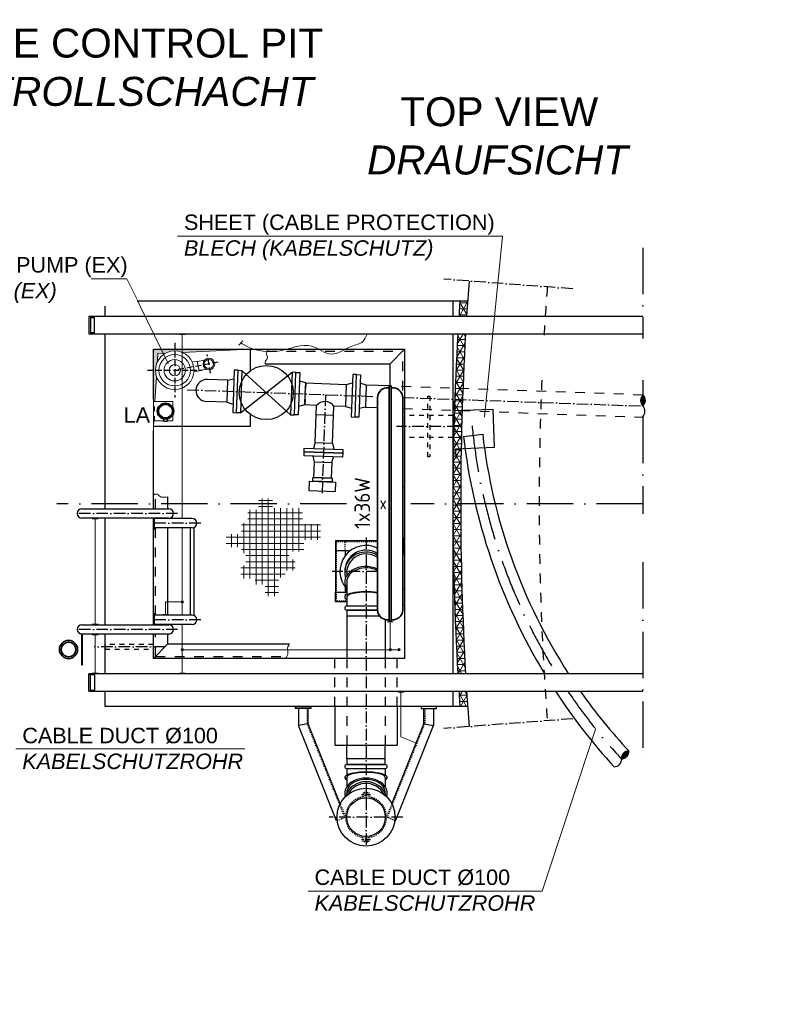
# Model space of a CAD drawing. Header units: millimetres. Extents: x -1777 to 1198744, y 17256 to 76241.
# Tile 198 of 201: x 128639 to 132539, y 51272 to 56368. Entities that reach past the tile are written whole.
import ezdxf
from ezdxf.enums import TextEntityAlignment as Align

# ---------------------------------------------------------------- set-up
doc = ezdxf.new("R2010")
doc.units = ezdxf.units.MM
doc.linetypes.add('ACAD_ISO10W100', pattern=[18, 12, -3, 0, -3])
doc.linetypes.add('JIS_02_1.0', pattern=[2, 1, -1])
for name, color, linetype, lineweight in [('Bemaßung', 7, 'Continuous', 9), ('Beschriftung', 7, 'Continuous', 9), ('elektro Installation', 7, 'Continuous', 35), ('HO1N2-D50', 4, 'Continuous', 18), ('Verz. Bandstahl 30x3_5mm auf Putz', 1, 'GRENZE2', 18)]:
    doc.layers.add(name, color=color, linetype=linetype, lineweight=lineweight)
doc.styles.add('LBB3.5M1000', font='isocp.shx', dxfattribs={"height": 3.5})
doc.styles.add('ROMANS', font='ROMANS', dxfattribs={"height": 0.2})
doc.linetypes.add('GRENZE2', pattern='A,6.35,-2.54,[132,ltypeshp.shx,S=2.54,R=0,X=-2.54,Y=0],-2.54,25.4', length=36.83)

msp = doc.modelspace()

# ---------------------------------------------------------------- hatches: boundary and pattern name
at = {"lineweight": 5}
h = msp.add_hatch(dxfattribs=at)
h.set_pattern_fill('NET3', color=0, scale=10)
h.set_pattern_definition([(0, (45385.863, 104242.815), (0, 31.75), []), (60, (45385.863, 104242.815), (-27.496307, 15.875), []), (120, (45385.863, 104242.815), (-27.496307, -15.875), [])])
h.paths.add_polyline_path([(130952.10438, 52892.41022), (130912.02422, 52892.41022, 0.0013044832), (130917.29434, 52812.41022), (130957.38832, 52812.41022, -0.0013079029)])
h.paths.add_polyline_path([(130921.37537, 53862.41022), (130881.37537, 53862.41022, 0.0143270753), (130906.5962, 52982.41022), (130946.66213, 52982.41022, -0.0143645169)])
h.paths.add_polyline_path([(130929.29209, 54354.93931), (130889.31755, 54356.37395, 0.0080387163), (130881.37537, 53862.41022), (130921.37537, 53862.41022, -0.008036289)])
h.paths.add_polyline_path([(130931.23534, 54412.05636), (130891.26107, 54413.491, 0.0009298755), (130889.31755, 54356.37395), (130929.29209, 54354.93931, -0.0009323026)])
h.paths.add_polyline_path([(130933.39157, 54469.16577), (130893.41703, 54470.60041, 0.0009298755), (130891.26107, 54413.491), (130931.23534, 54412.05636, -0.0009323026)])
h.paths.add_polyline_path([(130946.66213, 54742.41022), (130906.5962, 54742.41022, 0.0044278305), (130893.41703, 54470.60041), (130933.39157, 54469.16577, -0.004462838)])
h.paths.add_polyline_path([(130957.38832, 54912.41022), (130917.29434, 54912.41022, 0.0013044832), (130912.02422, 54832.41022), (130952.10438, 54832.41022, -0.0013079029)])
h = msp.add_hatch(color=256)
h.dxf.hatch_style = 1
h.paths.add_polyline_path([(131863.62644, 54368.18588, 0.4305700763), (131865.67613, 54425.29911, 0.4305700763)])
h = msp.add_hatch(color=256)
h.dxf.hatch_style = 1
h.paths.add_polyline_path([(131753.3142, 52542.09915, 0.4305700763), (131791.23322, 52583.2444, 0.4305700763)])
at = {"layer": 'Bemaßung'}
h = msp.add_hatch(color=256, dxfattribs=at)
h.dxf.hatch_style = 1
edge = h.paths.add_edge_path()
edge.add_line((129331.37537, 54391.76672), (129339.11966, 54391.76672))
edge.add_line((129339.11966, 54391.76672), (129346.64885, 54517.53019))
edge.add_arc((129439.2638, 54555.24585), 100, 150.99016161, 202.15766786, ccw=False)
edge.add_line((129351.81015, 54603.74183), (129353.96982, 54639.81577))
edge.add_line((129353.96982, 54639.81577), (129388.58703, 54641.45412))
edge.add_arc((129439.2638, 54555.24585), 100, 64.97053339, 120.44876535, ccw=False)
edge.add_line((129481.57223, 54645.85488), (129831.37537, 54662.41022))
edge.add_line((129831.37537, 54662.41022), (129331.37537, 54662.41022))
edge.add_line((129331.37537, 54662.41022), (129331.37537, 54391.76672))
h.paths.add_polyline_path([(129333.13288, 54291.76672), (129331.37537, 54291.76672), (129331.37537, 54262.41022)])
h = msp.add_hatch(dxfattribs=at)
h.set_pattern_fill('NET', color=256, scale=10)
h.set_pattern_definition([(0, (44994.492, 104362.122), (0, 31.75), []), (90, (44994.492, 104362.122), (-31.75, 2e-15), [])])
h.paths.add_polyline_path([(130195.20223, 53757.23625), (130102.39617, 53757.23625), (130102.39617, 53839.02507), (130044.05433, 53839.03743), (130004.82089, 53839.03743), (130004.82089, 53838.93971), (129947.31101, 53838.93971), (129947.31101, 53890.43353), (129875.64456, 53890.43353), (129875.64456, 53830.37063), (129819.01896, 53830.37063), (129819.01896, 53762.08933), (129786.28274, 53762.08933), (129786.28274, 53705.48401), (129708.16264, 53705.48401), (129708.16264, 53637.38068), (129787.16735, 53637.38068), (129787.16735, 53606.42443), (129810.17144, 53606.42443), (129810.17144, 53543.62782), (129783.62821, 53543.62782), (129783.62821, 53475.52449), (129857.06423, 53475.52449), (129857.06423, 53445.45281), (129910.15035, 53445.45281), (129910.15035, 53383.69358), (129978.27766, 53383.69358), (129978.27766, 53481.71556), (130013.66874, 53481.71556), (130013.66874, 53517.09397), (130064.98529, 53517.09397), (130064.98529, 53573.6995), (130031.36411, 53573.6995), (130031.36411, 53615.26898), (130110.10851, 53615.26898), (130110.10851, 53675.41234), (130195.20223, 53675.41234)])
h = msp.add_hatch(color=256, dxfattribs=at)
h.dxf.hatch_style = 1
h.paths.add_polyline_path([(130331.37537, 53421.71844, -0.0223761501), (130323.67037, 53431.01837), (130323.67037, 53404.70523), (130331.37537, 53404.70523)])
at = {"layer": 'Verz. Bandstahl 30x3_5mm auf Putz'}
h = msp.add_hatch(color=256, dxfattribs=at)
h.dxf.hatch_style = 1
edge = h.paths.add_edge_path()
edge.add_arc((129480.40469, 53354.67246), 6.01999, 0, 360)
h = msp.add_hatch(color=256, dxfattribs=at)
h.dxf.hatch_style = 1
edge = h.paths.add_edge_path()
edge.add_arc((129480.40469, 53106.64794), 6.01999, 0, 360)
h = msp.add_hatch(color=256, dxfattribs=at)
h.dxf.hatch_style = 1
edge = h.paths.add_edge_path()
edge.add_arc((130556.49393, 53106.64794), 6.01999, 0, 360)
h = msp.add_hatch(color=256, dxfattribs=at)
h.dxf.hatch_style = 1
edge = h.paths.add_edge_path()
edge.add_arc((130601.38988, 53106.64794), 6.01999, 0, 360)

# ---------------------------------------------------------------- linework, layer by layer
at = {"linetype": 'ACAD_ISO10W100', "ltscale": 20}
for p, q in [((131863.62644, 55187.69251), (131863.62644, 54718.58574)), ((131863.62644, 54501.648), (131863.62644, 54423.36017)), ((131863.62644, 54313.01158), (131863.62644, 53810.93506)), ((130330.72906, 53862.41022), (128831.37537, 53862.41022)), ((131863.62644, 53862.41022), (130663.48331, 53862.41022)), ((131863.62644, 53559.88196), (131863.62644, 52537.12793))]:
    msp.add_line(p, q, dxfattribs=at)
at = {"linetype": 'ACAD_ISO10W100', "ltscale": 5}
for p, q in [((131500.97779, 54974.99808), (130833.49949, 55025.36148)), ((129506.46533, 54452.7822), (130491.65179, 54417.42477)), ((130221.98354, 54427.10291), (130203.026, 53898.87679)), ((130621.37212, 54412.76923), (131863.62644, 54368.18588)), ((130911.26036, 54262.41022), (130589.64781, 54262.41022)), ((129456.30073, 53812.41022), (128916.35166, 53812.41022)), ((129576.30073, 53762.41022), (129337.37537, 53762.41022)), ((130431.37537, 53688.40095), (130431.37537, 52070.57193)), ((130491.37537, 53512.41022), (130255.38464, 53512.41022)), ((129576.30073, 53262.41022), (129337.37537, 53262.41022)), ((129456.30073, 53212.41022), (128916.35166, 53212.41022)), ((129390.63874, 53122.41022), (129023.88452, 53122.41022)), ((131500.97779, 52749.82236), (130833.49949, 52699.45897)), ((130622.60962, 52240.60365), (130240.14111, 52240.60365))]:
    msp.add_line(p, q, dxfattribs=at)
for p, q in [((129081.37537, 54832.41022), (129081.37537, 54912.41022)), ((129081.37537, 54912.41022), (130957.38832, 54912.41022)), ((130881.37537, 54912.41022), (130881.37537, 54832.41022)), ((128996.37537, 54832.41022), (128996.37537, 54742.41022)), ((131863.62644, 54832.41022), (128996.37537, 54832.41022)), ((129006.37537, 54832.41022), (129006.37537, 54742.41022)), ((129006.37537, 54827.41022), (129026.37537, 54827.41022)), ((129026.37537, 54747.41022), (129026.37537, 54827.41022)), ((128996.37537, 54742.41022), (131863.62644, 54742.41022)), ((129026.37537, 54747.41022), (129006.37537, 54747.41022)), ((129081.37537, 53836.56022), (129081.37537, 54742.41022)), ((130881.37537, 54742.41022), (130881.37537, 52982.41022)), ((129331.37537, 53836.56022), (129331.37537, 54662.41022)), ((129331.37537, 54662.41022), (130631.37537, 54662.41022)), ((129831.37537, 54662.41022), (129831.37537, 54550.25924)), ((130556.37537, 54587.41022), (130631.37537, 54662.41022)), ((130631.37537, 54662.41022), (130631.37537, 53062.41022)), ((129909.86638, 54587.41022), (130556.37537, 54587.41022)), ((130556.37537, 54470.47304), (130556.37537, 54587.41022)), ((129781.31944, 54332.84712), (130049.04268, 54543.38042)), ((129789.20996, 54552.70557), (130041.15216, 54323.52197)), ((129715.36077, 54502.47193), (129610.42832, 54506.23786)), ((129715.36077, 54502.47193), (129711.26129, 54388.24547)), ((129715.36077, 54502.47193), (129711.26129, 54388.24547)), ((129715.36077, 54502.47193), (129747.63966, 54509.66884)), ((130119.10084, 54487.98207), (130087.42091, 54497.47441)), ((130119.10084, 54487.98207), (130118.06949, 54459.24512)), ((130328.96573, 54480.45022), (130361.24462, 54487.64713)), ((130432.89919, 54476.73078), (130401.21888, 54486.21249)), ((130432.89919, 54476.73078), (130428.79915, 54362.48307)), ((129383.196, 54375.11318), (129382.28479, 54377.97145)), ((129404.45754, 54375.11318), (129405.36875, 54377.97145)), ((129711.26129, 54388.24547), (129606.32884, 54392.0114)), ((129711.26129, 54388.24547), (129742.94122, 54378.75313)), ((130116.0327, 54402.49257), (130115.00136, 54373.75561)), ((129361.45736, 54355.07918), (129358.68284, 54356.22025)), ((129361.45736, 54328.45426), (129358.68284, 54327.31319)), ((129360.73976, 54360.45495), (129363.35189, 54358.97956)), ((129366.4147, 54368.0836), (129368.57881, 54366.00595)), ((129369.86162, 54371.25691), (129371.7536, 54368.92874)), ((129377.59347, 54376.12483), (129378.87505, 54373.41235)), ((129410.06007, 54376.12483), (129408.77849, 54373.41235)), ((129417.79192, 54371.25691), (129415.89993, 54368.92874)), ((129421.23884, 54368.0836), (129419.07473, 54366.00595)), ((129426.91378, 54360.45495), (129424.30164, 54358.97956)), ((129426.19617, 54355.07918), (129428.9707, 54356.22025)), ((129426.19617, 54328.45426), (129428.9707, 54327.31319)), ((130115.00136, 54373.75561), (130082.72246, 54366.5587)), ((130173.79621, 54323.76471), (130175.5124, 54371.58393)), ((130262.63901, 54320.57623), (130264.3552, 54368.39544)), ((130324.86624, 54366.22376), (130356.54617, 54356.73142)), ((130428.79915, 54362.48307), (130396.52044, 54355.29678)), ((129360.73976, 54323.07849), (129363.35189, 54324.55388)), ((129366.4147, 54315.44984), (129368.57881, 54317.52749)), ((129369.86162, 54312.27652), (129371.7536, 54314.6047)), ((129377.59347, 54307.4086), (129378.87505, 54310.12109)), ((129383.196, 54308.42025), (129382.28479, 54305.56199)), ((129404.45754, 54308.42025), (129405.36875, 54305.56199)), ((129410.06007, 54307.4086), (129408.77849, 54310.12109)), ((129417.79192, 54312.27652), (129415.89993, 54314.6047)), ((129421.23884, 54315.44984), (129419.07473, 54317.52749)), ((129426.91378, 54323.07849), (129424.30164, 54324.55388)), ((129831.37537, 54325.96831), (129831.37537, 54262.41022)), ((130168.59555, 54178.85801), (130173.79612, 54323.76472)), ((130173.79621, 54323.76471), (130262.63901, 54320.57623)), ((130257.43836, 54175.66953), (130262.63892, 54320.57623)), ((129831.37537, 54262.41022), (129331.37537, 54262.41022)), ((130168.59555, 54178.85801), (130159.47475, 54149.16604)), ((130168.59555, 54178.85801), (130257.43836, 54175.66953)), ((130257.43836, 54175.66953), (130264.4072, 54145.40011)), ((130935.87231, 54211.30148), (131035.22426, 54222.66764)), ((130165.00896, 54078.92235), (130158.04011, 54109.19177)), ((130253.85176, 54075.73387), (130262.97256, 54105.42584)), ((129406.37537, 53836.56022), (129406.37537, 53899.1315)), ((128961.37537, 53836.56022), (129411.37537, 53836.56022)), ((129411.37537, 53788.26022), (128961.37537, 53788.26022)), ((129081.37537, 53236.56022), (129081.37537, 53788.26022)), ((129331.37537, 53236.56022), (129331.37537, 53788.26022)), ((129531.37537, 53786.56022), (129337.37537, 53786.56022)), ((129406.37537, 53786.56022), (129406.37537, 53788.26022)), ((129406.37537, 53786.56022), (129406.37537, 53788.26022)), ((129531.37537, 53738.26022), (129337.37537, 53738.26022)), ((129406.37537, 53286.56022), (129406.37537, 53738.26022)), ((129521.37537, 53738.26022), (129521.37537, 53286.56022)), ((129541.37537, 53284.39255), (129541.37537, 53740.4279)), ((130273.67037, 53647.41022), (130273.67037, 53377.41022)), ((130323.67037, 53620.11522), (130323.67037, 53593.80208)), ((130331.37537, 53506.27687), (130331.37537, 53491.33061)), ((130323.67037, 53431.01837), (130323.67037, 53404.70523)), ((130331.37537, 53459.68944), (130331.37537, 53390.94348)), ((130331.37537, 53378.99765), (130331.37537, 53332.41022)), ((129531.37537, 53286.56022), (129337.37537, 53286.56022)), ((130331.37537, 53282.41022), (130331.37537, 53062.41022)), ((130531.37537, 53263.15231), (130531.37537, 53062.41022)), ((128961.37537, 53236.56022), (129411.37537, 53236.56022)), ((129531.37537, 53238.26022), (129337.37537, 53238.26022)), ((129406.37537, 53236.56022), (129406.37537, 53238.26022)), ((129406.37537, 53236.56022), (129406.37537, 53238.26022)), ((129411.37537, 53188.26022), (128961.37537, 53188.26022)), ((129081.37537, 52982.41022), (129081.37537, 53188.26022)), ((129331.37537, 53062.41022), (129331.37537, 53188.26022)), ((129406.37537, 53137.41022), (129406.37537, 53188.26022)), ((129406.37537, 53137.41022), (129331.37537, 53062.41022)), ((129406.37537, 53137.41022), (130035.8846, 53137.41022)), ((130631.37537, 53062.41022), (129331.37537, 53062.41022)), ((128996.37537, 52892.41022), (128996.37537, 52982.41022)), ((131863.62644, 52982.41022), (128996.37537, 52982.41022)), ((129006.37537, 52892.41022), (129006.37537, 52982.41022)), ((129026.37537, 52977.41022), (129006.37537, 52977.41022)), ((129026.37537, 52977.41022), (129026.37537, 52897.41022)), ((128996.37537, 52892.41022), (131863.62644, 52892.41022)), ((129006.37537, 52897.41022), (129026.37537, 52897.41022)), ((129081.37537, 52812.41022), (129081.37537, 52892.41022)), ((130881.37537, 52892.41022), (130881.37537, 52812.41022)), ((130957.38832, 52812.41022), (129081.37537, 52812.41022)), ((130269.42537, 52812.41022), (130269.42537, 52612.41022)), ((130593.32537, 52812.41022), (130593.32537, 52612.41022)), ((130131.37537, 52723.73877), (130081.37537, 52714.08038)), ((130278.85951, 52221.98172), (130081.37537, 52714.08038)), ((130297.84159, 52308.93177), (130131.37537, 52723.73877)), ((130564.90914, 52308.93177), (130731.37537, 52723.73877)), ((130583.89122, 52221.98172), (130781.37537, 52714.08038)), ((130731.37537, 52723.73877), (130781.37537, 52714.08038)), ((130269.42537, 52612.41022), (130593.32537, 52612.41022)), ((130331.37537, 52542.41022), (130331.37537, 52612.41022)), ((130531.37537, 52542.41022), (130531.37537, 52612.41022)), ((130331.37537, 52492.41022), (130331.37537, 52457.54008)), ((130531.37537, 52492.41022), (130531.37537, 52457.54008)), ((130331.37537, 52445.82279), (130331.37537, 52397.14322)), ((130531.37537, 52445.82279), (130531.37537, 52397.14322)), ((130331.37537, 52365.131), (130331.37537, 52362.27307)), ((130531.37537, 52365.131), (130531.37537, 52362.27307)), ((130282.36644, 52223.38908), (130278.85951, 52221.98172)), ((130580.38429, 52223.38908), (130583.89122, 52221.98172))]:
    msp.add_line(p, q)
at = {"linetype": 'ACAD_ISO10W100', "ltscale": 2.5}
for p, q in [((129441.43716, 54695.17074), (129441.43716, 54412.10051)), ((129627.33402, 54537.74807), (129609.65928, 54634.32871)), ((129666.78697, 54594.87576), (129441.43716, 54553.63563)), ((129299.90205, 54553.63563), (129582.97228, 54553.63563))]:
    msp.add_line(p, q, dxfattribs=at)
at = {"linetype": 'JIS_02_1.0', "ltscale": 50}
for p, q in [((129919.64975, 54652.41022), (130621.37537, 54652.41022)), ((130621.37537, 53949.44671), (130621.37537, 54652.41022)), ((129341.37537, 53836.56022), (129341.37537, 53912.25121)), ((129341.37537, 53786.56022), (129341.37537, 53788.26022)), ((129341.37537, 53786.56022), (129341.37537, 53788.26022)), ((129341.37537, 53286.56022), (129341.37537, 53738.26022)), ((129341.37537, 53236.56022), (129341.37537, 53238.26022)), ((129341.37537, 53236.56022), (129341.37537, 53238.26022)), ((129341.37537, 53072.41022), (129341.37537, 53188.26022)), ((129341.37537, 53072.41022), (130021.59886, 53072.41022)), ((130269.42537, 52812.41022), (130269.42537, 53062.41022)), ((130331.37537, 53062.41022), (130331.37537, 52612.41022)), ((130531.37537, 53062.41022), (130531.37537, 52612.41022)), ((130593.32537, 52812.41022), (130593.32537, 53062.41022))]:
    msp.add_line(p, q, dxfattribs=at)
at = {"linetype": 'JIS_02_1.0', "ltscale": 25}
for p, q in [((130881.37537, 54319.56022), (130631.37537, 54319.56022)), ((130881.37537, 54205.26022), (130631.37537, 54205.26022))]:
    msp.add_line(p, q, dxfattribs=at)
at = {"linetype": 'JIS_02_1.0', "ltscale": 5}
for p, q in [((130491.37537, 53666.11522), (130273.67037, 53666.11522)), ((130277.67037, 53666.11522), (130277.67037, 53358.70523)), ((130323.67037, 53620.11522), (130323.67037, 53666.11522)), ((130327.01647, 53358.70523), (130273.67037, 53358.70523)), ((130323.67037, 53404.70523), (130323.67037, 53384.88302)), ((130323.67037, 53373.34083), (130323.67037, 53358.70523)), ((130127.37537, 52802.41022), (130127.37537, 52722.9661)), ((130735.37537, 52802.41022), (130735.37537, 52722.9661)), ((130321.55013, 52239.11389), (130127.37537, 52722.9661)), ((130541.2006, 52239.11389), (130735.37537, 52722.9661)), ((130297.84159, 52308.93177), (130325.26236, 52240.60365)), ((130564.90914, 52308.93177), (130537.48837, 52240.60365)), ((130282.36644, 52223.38908), (130325.26236, 52240.60365)), ((130580.38429, 52223.38908), (130537.48837, 52240.60365))]:
    msp.add_line(p, q, dxfattribs=at)
at = {"linetype": 'ACAD_ISO10W100'}
for p, q in [((130408.5121, 52356.82679), (130454.23863, 52356.82679)), ((130408.5121, 52124.3805), (130454.23863, 52124.3805))]:
    msp.add_line(p, q, dxfattribs=at)
for points in [[(129741.34518, 54334.28176), (129761.33231, 54333.56444), (129769.22283, 54553.42289), (129749.2357, 54554.14021)], [(129781.31944, 54332.84712), (129761.33231, 54333.56444), (129769.22283, 54553.42289), (129789.20996, 54552.70557)], [(130041.15216, 54323.52197), (130061.1393, 54322.80465), (130069.02981, 54542.6631), (130049.04268, 54543.38042)], [(130081.12643, 54322.08733), (130061.1393, 54322.80465), (130069.02981, 54542.6631), (130089.01694, 54541.94578)], [(130354.95014, 54312.26005), (130374.93727, 54311.54273), (130382.82779, 54531.40118), (130362.84065, 54532.1185)], [(130394.9244, 54310.82541), (130374.93727, 54311.54273), (130382.82779, 54531.40118), (130402.81492, 54530.68386)], [(130111.288, 54130.88254), (130311.15932, 54123.70934), (130310.442, 54103.72221), (130110.57068, 54110.8954)], [(130162.13968, 53998.97382), (130165.00896, 54078.92235), (130253.85176, 54075.73387), (130250.98248, 53995.78534)], [(130136.59389, 53929.84557), (130138.38719, 53979.8134), (130273.30033, 53974.97149), (130271.50703, 53925.00366)], [(130155.87593, 53979.18575), (130156.59325, 53999.17288), (130256.52891, 53995.58628), (130255.81159, 53975.59915)], [(130621.37537, 53605.11522), (130631.37537, 53605.11522), (130631.37537, 53685.11522), (130621.37537, 53685.11522)], [(130621.37537, 53419.70523), (130631.37537, 53419.70523), (130631.37537, 53339.70523), (130621.37537, 53339.70523)], [(128958.37537, 53028.26022), (128964.37537, 53028.26022), (128964.37537, 53188.26022), (128958.37537, 53188.26022)], [(130066.37537, 52812.41022), (130146.37537, 52812.41022), (130146.37537, 52802.41022), (130066.37537, 52802.41022)], [(130796.37537, 52812.41022), (130716.37537, 52812.41022), (130716.37537, 52802.41022), (130796.37537, 52802.41022)], [(130531.37537, 52512.41022), (130531.37537, 52542.41022), (130331.37537, 52542.41022), (130331.37537, 52512.41022)]]:
    msp.add_lwpolyline(points, close=True)
for points in [[(130117.0511, 54430.86884), (130119.10084, 54487.98207), (130328.96573, 54480.45022), (130324.86624, 54366.22376), (130264.3552, 54368.39544)], [(130175.5124, 54371.58393), (130115.00136, 54373.75561), (130117.0511, 54430.86884)], [(130556.37537, 54472.2887), (130432.89891, 54476.72015), (130428.79943, 54362.49369), (130491.37537, 54360.2479)], [(130885.28888, 54395.8164), (130887.03386, 54345.84686), (131086.91202, 54352.82675), (131093.89192, 54152.94859), (130894.01376, 54145.96869), (130895.75873, 54095.99915)], [(129402.02476, 54300.06488), (129402.02476, 54288.32112), (129385.62878, 54288.32112), (129385.62878, 54300.06488)], [(129331.37537, 53788.26022), (129331.37537, 53732.41022), (129337.37537, 53732.41022), (129337.37537, 53788.26022)], [(130491.37537, 53670.11522), (130273.67037, 53670.11522), (130273.67037, 53620.11522), (130349.98351, 53620.11522)], [(130621.37537, 53620.11522), (130621.37537, 53670.11522)], [(130331.37537, 53354.70523), (130273.67037, 53354.70523), (130273.67037, 53404.70523), (130331.37537, 53404.70523)], [(130621.37537, 53404.70523), (130621.37537, 53404.70523), (130621.37537, 53354.70523)], [(130491.37537, 53332.41022), (130331.37537, 53332.41022)], [(130491.37537, 53312.41022), (130331.37537, 53312.41022), (130331.37537, 53282.41022), (130501.41548, 53282.41022)], [(130331.37537, 53312.41022), (130491.37537, 53312.41022)], [(129337.37537, 53236.56022), (129337.37537, 53292.41022), (129331.37537, 53292.41022), (129331.37537, 53236.56022)], [(130131.37537, 52723.73877), (130131.37537, 52802.41022), (130081.37537, 52802.41022), (130081.37537, 52714.08038)], [(130731.37537, 52723.73877), (130731.37537, 52802.41022), (130781.37537, 52802.41022), (130781.37537, 52714.08038)], [(130531.37537, 52512.41022), (130331.37537, 52512.41022)], [(130331.37537, 52492.41022), (130531.37537, 52492.41022)]]:
    msp.add_lwpolyline(points)
at = {"linetype": 'JIS_02_1.0', "ltscale": 50}
for points in [[(131863.62644, 54425.37267), (130556.37537, 54472.2887)], [(130621.37537, 54355.58232), (131863.62644, 54310.99908)]]:
    msp.add_lwpolyline(points, dxfattribs=at)
at = {"linetype": 'JIS_02_1.0', "ltscale": 25}
for points in [[(130751.37537, 54419.56022), (130761.37537, 54419.56022), (130761.37537, 54105.26022), (130751.37537, 54105.26022)], [(129081.37537, 53109.91022), (129331.37537, 53109.91022), (129331.37537, 53134.91022), (129081.37537, 53134.91022)]]:
    msp.add_lwpolyline(points, close=True, dxfattribs=at)
at = {"linetype": 'Continuous', "ltscale": 10}
msp.add_lwpolyline([(130112.00531, 54150.86967), (130311.87664, 54143.69647), (130311.15932, 54123.70934), (130111.288, 54130.88254)], close=True, dxfattribs=at)
at = {"linetype": 'JIS_02_1.0', "ltscale": 5}
for points in [[(130426.71799, 52340.49513), (130426.71799, 52367.98269), (130416.51456, 52367.98269), (130416.51456, 52345.6709)], [(130436.03274, 52340.49513), (130436.03274, 52367.98269), (130446.23617, 52367.98269), (130446.23617, 52345.6709)], [(130426.71799, 52140.71216), (130426.71799, 52113.22461), (130416.51456, 52113.22461), (130416.51456, 52135.5364)], [(130436.03274, 52140.71216), (130436.03274, 52113.22461), (130446.23617, 52113.22461), (130446.23617, 52135.5364)]]:
    msp.add_lwpolyline(points, dxfattribs=at)
for centre, radius in [((129915.18106, 54438.11377), 140), ((129393.82677, 54341.76672), 42.5), ((129393.82677, 54341.76672), 38), ((129393.82677, 54341.76672), 35), ((130431.37537, 52240.60365), 150), ((130431.37537, 52240.60365), 100)]:
    msp.add_circle(centre, radius)
for centre, radius, start, end in [((146246.37537, 53862.41022), 15325, 175.685024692, 176.371022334), ((146246.37537, 53862.41022), 15325, 176.708121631, 180), ((129608.37858, 54449.12463), 57.15, 87.94458992, 267.94458992), ((130218.64546, 54334.09177), 57.15, 36.88703119, 139.00214865), ((133961.41086, 54557.43237), 3045.27341, 186.52643888, 211.14476794), ((133902.31505, 54550.67163), 2885.79213, 186.52643888, 212.9182775), ((128961.37537, 53812.41022), 24.15, 90, 270), ((129411.37537, 53812.41022), 24.15, 270, 90), ((146246.37537, 53862.41022), 15325, 180, 183.291878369), ((129531.37537, 53762.41022), 24.15, 270, 90), ((130431.37537, 53512.41022), 135, 63.61220004, 222.2054464), ((130431.37537, 53512.41022), 110, 56.94426885, 181.51402899), ((130331.37537, 53322.41022), 10, 90, 270), ((129531.37537, 53262.41022), 24.15, 270, 90), ((128961.37537, 53212.41022), 24.15, 90, 270), ((129411.37537, 53212.41022), 24.15, 270, 90), ((146246.37537, 53862.41022), 15325, 183.628977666, 184.314975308), ((133961.41086, 54557.43237), 3045.27341, 213.14475878, 222.47758743), ((133902.31505, 54550.67163), 2885.79213, 215.07369284, 222.98462267), ((130331.37537, 52502.41022), 10, 90, 270), ((130531.37537, 52502.41022), 10, 270, 90)]:
    msp.add_arc(centre, radius, start, end)
at = {"linetype": 'JIS_02_1.0', "ltscale": 50}
for start, end in [(175.685024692, 176.710087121), (177.54428296, 184.314975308)]:
    msp.add_arc((146246.37537, 53862.41022), 14919, start, end, dxfattribs=at)
at = {"linetype": 'Continuous'}
for start, end in [(176.081516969, 176.380482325), (176.716700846, 183.283299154), (183.619517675, 183.918483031)]:
    msp.add_arc((146246.37537, 53862.41022), 15365, start, end, dxfattribs=at)
at = {"linetype": 'Continuous', "ltscale": 10}
for centre, radius, start, end in [((131891.66488, 54395.77302), 39.33452, 131.3541106, 224.53517107), ((131837.6377, 54397.71196), 39.33452, 311.3541106, 44.53517107), ((131835.58801, 54340.59873), 39.33452, 311.3541106, 44.53517107), ((131791.73472, 52544.73672), 38.51094, 90.74613515, 183.92719562), ((131752.81271, 52580.60683), 38.51094, 270.74613515, 3.92719562), ((131714.89369, 52539.46158), 38.51094, 270.74613515, 3.92719562)]:
    msp.add_arc(centre, radius, start, end, dxfattribs=at)
at = {"linetype": 'ACAD_ISO10W100', "ltscale": 20}
for start, end in [(185.57669577, 212.00345711), (214.07787422, 222.72344571)]:
    msp.add_arc((133931.85602, 54554.05121), 2965.52579, start, end, dxfattribs=at)
at = {"linetype": 'JIS_02_1.0', "ltscale": 5}
for start, end in [(98.05056277, 261.94943723), (278.05056277, 81.94943723)]:
    msp.add_arc((130431.37537, 52240.60365), 106.11301, start, end, dxfattribs=at)
for centre, major_axis, ratio, start_param, end_param in [((130431.37537, 53506.70335), (-110, 0), 0.9635623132, 4.1354576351, 6.5475083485), ((130431.37537, 53506.27687), (-100, 0), 0.9659258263, 4.0688878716, 6.2831853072), ((130431.37537, 53458.29536), (110, 0), 0.7208882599, 7.2770502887, 9.8544776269), ((130431.37537, 53459.68944), (-100, 0), 0.7071067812, 4.0688878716, 6.2831853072), ((130431.37537, 53379.11192), (110, 0), 0.2581857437, 7.2770502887, 9.8544776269), ((130431.37537, 53378.99765), (100, 0), 0.2588190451, 0.927295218, 3.1415926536), ((130431.37537, 52445.70852), (-110, 0), 0.2581857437, 2.7118929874, 6.7128849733), ((130431.37537, 52364.8188), (-110, 0), 0.7053765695, 2.8967693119, 6.5280086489), ((130431.37537, 52445.82279), (-100, 0), 0.2588190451, 3.1415926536, 6.2831853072), ((130431.37537, 52318.1171), (-110, 0), 0.9635623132, 3.4161730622, 6.0086048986), ((130431.37537, 52365.131), (100, 0), 0.7071067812, 6.2831853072, 9.4247779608), ((130431.37537, 52318.54357), (-100, 0), 0.9659258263, 3.5918150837, 5.832962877)]:
    msp.add_ellipse(centre, major_axis=major_axis, ratio=ratio, start_param=start_param, end_param=end_param)
at = {"layer": 'Bemaßung'}
for p, q in [((129353.96982, 54639.81577), (129351.81015, 54603.74183)), ((129353.96982, 54639.81577), (129388.58703, 54641.45412)), ((129481.57223, 54645.85488), (129831.37537, 54662.41022)), ((129558.08044, 54599.533), (129596.39421, 54606.54461)), ((129566.77518, 54552.02204), (129605.08896, 54559.03365)), ((129346.64885, 54517.53019), (129339.11966, 54391.76672)), ((129333.13288, 54291.76672), (129331.37537, 54262.41022))]:
    msp.add_line(p, q, dxfattribs=at)
for points in [[(129923.20386, 54662.41022), (129922.40126, 54661.20678), (129920.52095, 54655.56796), (129919.89429, 54653.06206), (129918.01397, 54648.04982), (129916.13399, 54643.66417), (129915.50699, 54640.53168), (129918.01397, 54632.38696), (129921.14761, 54621.10976), (129918.01397, 54609.83233), (129914.25367, 54606.07326), (129911.7467, 54600.43466), (129909.86638, 54596.049), (129909.86638, 54587.41022)], [(129531.75645, 54596.55912), (129557.75399, 54601.31681), (129567.10163, 54550.23823), (129541.10408, 54545.48055)], [(129402.02476, 54291.76672), (129431.37537, 54291.76672), (129431.37537, 54321.85811)], [(130631.37537, 53949.77086), (130627.4067, 53949.77086), (130623.321, 53949.77086), (130621.37537, 53949.44671)], [(129331.37537, 53907.32653), (129331.65657, 53907.37763), (129338.33374, 53911.38266), (129341.44982, 53912.27247), (129348.57199, 53912.71759), (129352.13308, 53912.71759), (129353.46879, 53911.38266), (129356.13952, 53908.26766), (129358.81025, 53905.15267), (129366.37778, 53899.36802), (129371.71958, 53897.14306), (129374.83532, 53897.14306), (129378.84176, 53896.69815), (129389.08001, 53896.25303), (129397.09255, 53897.14306), (129406.37537, 53899.1315)], [(130015.59939, 53062.41022), (130015.63173, 53062.60414), (130019.85106, 53069.35272), (130023.2266, 53075.2577), (130027.44593, 53082.00628), (130027.44593, 53088.75486), (130026.60202, 53099.72137), (130025.75822, 53118.27999), (130026.60202, 53122.49784), (130031.66526, 53130.09003), (130035.8846, 53136.83861), (130035.8846, 53137.41022)]]:
    msp.add_lwpolyline(points, dxfattribs=at)
for centre, radius in [((129441.43716, 54553.63563), 100), ((129441.43716, 54553.63563), 81.39175), ((129441.43716, 54553.63563), 55.14377), ((129441.43716, 54553.63563), 29.11512), ((129618.49665, 54586.03839), 30.15), ((129618.49665, 54586.03839), 24.15)]:
    msp.add_circle(centre, radius, dxfattribs=at)
at = {"layer": 'Beschriftung'}
for p, q in [((131138.17696, 55248.01213), (129455.59699, 55248.01213)), ((131138.17696, 55248.01213), (131045.3132, 54310.87151)), ((131343.22748, 51857.00037), (131618.91417, 52695.615)), ((129804.61462, 52594.705), (128619.23804, 52594.705)), ((131343.22748, 51857.00037), (130131.5502, 51857.00037))]:
    msp.add_line(p, q, dxfattribs=at)
at = {"layer": 'elektro Installation', "linetype": 'Continuous', "ltscale": 100}
for points in [[(130550.59466, 54462.41022), (130535.73697, 54462.41022, 0.3765296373), (130491.37537, 54412.41022), (130491.37537, 53312.41022, 0.3765296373), (130535.73697, 53262.41022), (130550.59466, 53262.41022)], [(130562.3932, 53262.41022), (130577.01376, 53262.41022, 0.3765296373), (130621.37537, 53312.41022), (130621.37537, 54412.41022, 0.3765296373), (130577.01376, 54462.41022), (130562.3932, 54462.41022)]]:
    msp.add_lwpolyline(points, format="xyb", dxfattribs=at)
msp.add_lwpolyline([(130550.59466, 54470.47304), (130550.59466, 53254.34741), (130562.3932, 53254.34741), (130562.3932, 54470.47304)], close=True, dxfattribs=at)
at = {"layer": 'elektro Installation'}
for radius in [47.12028, 37.99044]:
    msp.add_circle((128891.98356, 53108.26022), radius, dxfattribs=at)
at = {"layer": 'HO1N2-D50', "linetype": 'Continuous'}
for p, q in [((130451.61132, 54739.59571), (130421.61132, 54739.59571)), ((129773.17821, 54683.77603), (129793.06044, 54706.24148))]:
    msp.add_line(p, q, dxfattribs=at)
msp.add_spline([(130436.61132, 54739.59571), (130415.06709, 54702.61623), (130354.43618, 54677.36222), (130251.21948, 54636.95585), (130151.69997, 54677.96054), (129986.32992, 54653.6932), (129794.53083, 54687.81572), (129783.11932, 54695.00875)], degree=3, dxfattribs=at)
at = {"layer": 'Verz. Bandstahl 30x3_5mm auf Putz'}
for p, q in [((129495.40469, 54739.10128), (129465.40469, 54739.10128)), ((129044.66341, 53784.95128), (129014.66341, 53784.95128)), ((129409.24696, 53288.49783), (129379.24696, 53288.49783)), ((129044.66341, 53239.86917), (129014.66341, 53239.86917)), ((130571.49393, 53251.03846), (130541.49393, 53251.03846)), ((129044.66341, 53184.95128), (129014.66341, 53184.95128)), ((129044.66341, 52985.71917), (129014.66341, 52985.71917)), ((129495.40469, 52985.71917), (129465.40469, 52985.71917)), ((130627.33694, 52887.07198), (130597.33694, 52887.07198)), ((130694.58645, 52639.30645), (130683.41329, 52611.46475))]:
    msp.add_line(p, q, dxfattribs=at)
at = {"layer": 'Verz. Bandstahl 30x3_5mm auf Putz', "ltscale": 2}
for p, q in [((129480.40469, 53786.56022), (129480.40469, 54739.10128)), ((129029.66341, 53784.95128), (129029.66341, 53239.86917)), ((129480.40469, 53286.56022), (129480.40469, 53738.26022)), ((129394.24696, 53288.49783), (129394.24696, 53354.67246)), ((129394.24696, 53354.67246), (129480.40469, 53354.67246)), ((129480.40469, 53238.26022), (129480.40469, 52985.71917)), ((130556.49393, 53251.03846), (130556.49393, 53106.64794)), ((129029.66341, 53184.95128), (129029.66341, 52985.71917)), ((129480.40469, 53106.64794), (130601.38988, 53106.64794)), ((130612.33694, 52887.07198), (130612.33694, 52656.15121)), ((130612.33694, 52656.15121), (130688.99987, 52625.3856))]:
    msp.add_line(p, q, dxfattribs=at)
at = {"layer": 'Verz. Bandstahl 30x3_5mm auf Putz', "linetype": 'Continuous'}
for centre in [(129480.40469, 53354.67246), (129480.40469, 53106.64794), (130556.49393, 53106.64794), (130601.38988, 53106.64794)]:
    msp.add_circle(centre, 6.01999, dxfattribs=at)

# ---------------------------------------------------------------- texts
at = {"layer": 'Beschriftung', "style": 'LBB3.5M1000'}
msp.add_text('1x36W', height=80, rotation=90, dxfattribs=at).set_placement((130372.04094, 53732.15064), align=Align.TOP_LEFT)
at = {"layer": 'Beschriftung', "insert": (94628.99696, 56293.05956), "char_height": 150, "width": 1682.9463594, "attachment_point": 1, "style": 'LBB3.5M1000', "bg_fill": 2}
msp.add_mtext('\\pi387.94;{\\fArial|b1|i0|c0|p34;SECTION\\L\\P\\pi383.65;\\fArial|b1|i1|c0|p34;\\lSCHNITT}', dxfattribs=at)
at = {"layer": 'Beschriftung', "attachment_point": 1, "style": 'LBB3.5M1000'}
for s, insert, char_height, width in [('{\\fArial|b0|i0|c0|p34;SHEET (CABLE PROTECTION)\\P\\fArial|b0|i1|c0|p34;BLECH (KABELSCHUTZ)}', (129489.19416, 55359.61749), 80, 1649.2677946), ('\\pi2004.5;{\\fArial|b0|i0|c0|p34;TOP VIEW\\P\\pi1431.8;\\fArial|b0|i1|c0|p34;DRAUFSICHT\\P\\pi64.583;\\fArial|b0|i0|c0|p34;\\H0.6x;(SECTION THROUGH PUMP HOUSE)\\P\\pi330.31;\\fArial|b0|i1|c0|p34;(SCHNITT DURCH PUMPENHAUS)}', (-641.05085, 52759.07674), 500, 7399.7669481), ('{\\fArial|b0|i0|c0|p34;CABLE DUCT %%C100\\P\\fArial|b0|i1|c0|p34;KABELSCHUTZROHR}', (128652.67486, 52702.94464), 80, 1649.2677946), ('{\\fArial|b0|i0|c0|p34;CABLE DUCT %%C100\\P\\fArial|b0|i1|c0|p34;KABELSCHUTZROHR}', (130164.98703, 51969.43608), 80, 1649.2677946)]:
    msp.add_mtext(s, dxfattribs=dict(at, insert=insert, char_height=char_height, width=width))
at = {"layer": 'elektro Installation', "linetype": 'Continuous', "ltscale": 100, "style": 'ROMANS'}
msp.add_text('X', height=41.67311, dxfattribs=at).set_placement((130520.47479, 53877.22534), align=Align.TOP_CENTER)

# ---------------------------------------------------------------- next in the draw order: texts
at = {"layer": 'Beschriftung', "attachment_point": 1, "style": 'LBB3.5M1000', "bg_fill": 2}
for s, insert, char_height, width in [('\\pi387.94;{\\fArial|b1|i0|c0|p34;SECTION\\L\\P\\pi383.65;\\fArial|b1|i1|c0|p34;\\lSCHNITT}', (105440.70077, 56293.05956), 150, 1682.9463594), ('{\\fArial|b0|i0|c0|p34;SUBMERSIBLE PUMP (EX)\\P\\fArial|b0|i1|c0|p34;TAUCHPUMPE (EX)}', (127794.48085, 55139.19257), 80, 1411.1728722), ('{\\fArial|b0|i0|c0|p34;\\C256;LA}', (129177.2544, 54362.39691), 80, 111.9584505)]:
    msp.add_mtext(s, dxfattribs=dict(at, insert=insert, char_height=char_height, width=width))

# ---------------------------------------------------------------- next in the draw order: linework, layer by layer
at = {"linetype": 'JIS_02_1.0', "ltscale": 25}
msp.add_line((129336.37537, 54291.76672), (129336.37537, 54391.76672), dxfattribs=at)
at = {"layer": 'Bemaßung'}
msp.add_lwpolyline([(129431.37537, 54361.67533), (129431.37537, 54391.76672), (129331.37537, 54391.76672), (129331.37537, 54291.76672), (129385.62878, 54291.76672)], dxfattribs=at)
at = {"layer": 'Beschriftung', "linetype": 'Continuous', "ltscale": 10}
for p, q in [((127789.7822, 55027.08178), (129193.7506, 55027.08178)), ((129193.7506, 55027.08178), (129408.14987, 54588.04352))]:
    msp.add_line(p, q, dxfattribs=at)

# ---------------------------------------------------------------- next in the draw order: texts
at = {"layer": 'Beschriftung', "insert": (125600.74212, 56322.08731), "char_height": 150, "width": 4653.2608923, "attachment_point": 1, "style": 'LBB3.5M1000'}
msp.add_mtext('\\pi57.19;{\\fArial|b0|i0|c0|p34;SECTION THROUGH LEAKAGE CONTROL PIT\\P\\pi88.704;\\fArial|b0|i1|c0|p34;SCHNITT DURCH LECKKONTROLLSCHACHT}', dxfattribs=at)

# ---------------------------------------------------------------- next in the draw order: texts
at = {"layer": 'Beschriftung', "attachment_point": 1, "style": 'LBB3.5M1000', "bg_fill": 2}
for s, insert, char_height, width in [('\\pi387.94;{\\fArial|b1|i0|c0|p34;SECTION\\L\\P\\pi383.65;\\fArial|b1|i1|c0|p34;\\lSCHNITT}', (76304.19632, 56138.7014), 150, 1682.9463594), ('{\\fArial|b0|i0|c0|p34;\\C256;TP}', (127600.72613, 55070.90034), 80, 1367.4009422)]:
    msp.add_mtext(s, dxfattribs=dict(at, insert=insert, char_height=char_height, width=width))

# ---------------------------------------------------------------- next in the draw order: texts
at = {"layer": 'Beschriftung', "insert": (130397.16082, 55966.96671), "char_height": 150, "width": 1440.2209898, "attachment_point": 1, "style": 'LBB3.5M1000'}
msp.add_mtext('\\pi211.48;{\\fArial|b0|i0|c0|p34;TOP VIEW\\P\\pi39.688;\\fArial|b0|i1|c0|p34;DRAUFSICHT}', dxfattribs=at)

doc.saveas('drawing.dxf')
